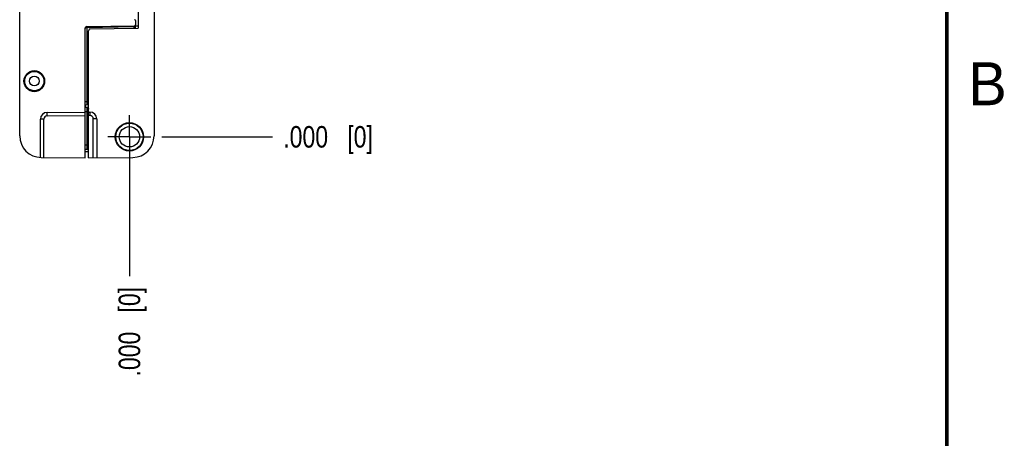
# Model space of a CAD drawing. Header units: inches. Extents: x 0 to 22, y 0 to 17.
# Tile 59 of 66: x 16.1 to 21.8, y 4.3 to 6.7. Entities that reach past the tile are written whole.
import ezdxf

# ---------------------------------------------------------------- set-up
doc = ezdxf.new("R2010")
doc.units = ezdxf.units.IN
doc.header["$LTSCALE"] = 1.21
doc.header["$MEASUREMENT"] = 0
doc.linetypes.add('CENTER', pattern=[0.6, 0.375, -0.075, 0.075, -0.075])
doc.layers.get('0').update_dxf_attribs({"linetype": 'CONTINUOUS'})
doc.layers.add('02___PRT_ALL_AXES', color=7, linetype='CONTINUOUS')
doc.layers.add('DIMENSIONS', color=7, linetype='CONTINUOUS')
doc.styles.get("Standard").update_dxf_attribs({"font": 'txt', "width": 0.8})
doc.styles.add('TEXTSTYLE_2', font='txt')
doc.dimstyles.new('DIMSTYLE_2', dxfattribs={"dimtxt": 0.125, "dimasz": 0.18, "dimexe": 0.18, "dimexo": 0.0625, "dimgap": 0.09, "dimtad": 0, "dimtih": 1, "dimtoh": 1, "dimdec": 3, "dimzin": 4, "dimdsep": 46, "dimtxsty": 'STANDARD', "dimblk": '_FILLED', "dimblk1": '_FILLED', "dimblk2": '_FILLED', "dimcen": 0.09, "dimadec": 0, "dimazin": 0, "dimtp": 0.01, "dimtm": 0.01, "dimtfac": 1, "dimtdec": 3, "dimtofl": 0, "dimtmove": 0, "dimatfit": 3, "dimldrblk": '_FILLED', "dimfxl": 1, "dimtolj": 1, "dimtzin": 4, "dimarcsym": 0})

# ---------------------------------------------------------------- blocks, each defined once
blk = doc.blocks.new('*D21')
at = {"layer": 'DIMENSIONS', "color": 2, "linetype": 'CONTINUOUS'}
blk.add_line((16.2529, 11.0761), (16.2529, 11.698), dxfattribs=at)
at = {"layer": 'DIMENSIONS', "color": 2, "linetype": 'CONTINUOUS', "insert": (16.1904, 11.7605), "char_height": 0.125, "width": 1.225, "attachment_point": 1, "rotation": 90, "line_spacing_factor": 0.9}
blk.add_mtext('.502{\\Ftxt.shx;\\W1.000000;\\H0.125000; }[12.75]', dxfattribs=at)
blk = doc.blocks.new('_FILLED')
at = {"color": 0, "linetype": 'BYBLOCK'}
blk.add_solid([(0, 0), (-1, 0.174), (-1, -0.174)], dxfattribs=at)
blk = doc.blocks.new('*D22')
at = {"layer": 'DIMENSIONS', "color": 2, "linetype": 'CONTINUOUS'}
blk.add_line((16.7549, 6.004), (16.7549, 5.257), dxfattribs=at)
at = {"layer": 'DIMENSIONS', "color": 2, "linetype": 'CONTINUOUS', "insert": (16.6924, 5.1945), "char_height": 0.125, "width": 0.825, "attachment_point": 3, "rotation": 90, "line_spacing_factor": 0.9}
blk.add_mtext('.000{\\Ftxt.shx;\\W1.000000;\\H0.125000; }[0]', dxfattribs=at)
blk = doc.blocks.new('*D23')
at = {"layer": 'DIMENSIONS', "color": 2, "linetype": 'CONTINUOUS'}
blk.add_line((16.4405, 10.8885), (17.5854, 10.8885), dxfattribs=at)
at = {"layer": 'DIMENSIONS', "color": 2, "linetype": 'CONTINUOUS', "insert": (17.6479, 10.951), "char_height": 0.125, "width": 1.425, "attachment_point": 1, "line_spacing_factor": 0.9}
blk.add_mtext('4.822{\\Ftxt.shx;\\W1.000000;\\H0.125000; }[122.48]', dxfattribs=at)
blk = doc.blocks.new('*D24')
at = {"layer": 'DIMENSIONS', "color": 2, "linetype": 'CONTINUOUS'}
blk.add_line((16.9425, 6.0665), (17.5854, 6.0665), dxfattribs=at)
at = {"layer": 'DIMENSIONS', "color": 2, "linetype": 'CONTINUOUS', "insert": (17.6479, 6.129), "char_height": 0.125, "width": 0.825, "attachment_point": 1, "line_spacing_factor": 0.9}
blk.add_mtext('.000{\\Ftxt.shx;\\W1.000000;\\H0.125000; }[0]', dxfattribs=at)

msp = doc.modelspace()

# ---------------------------------------------------------------- linework, layer by layer
at = {"color": 7, "linetype": 'CONTINUOUS'}
for p, q in [((16.1179, 6.0717), (16.1179, 10.8832)), ((16.8979, 10.8832), (16.8979, 6.0717)), ((16.8049, 10.257), (16.8049, 6.698)), ((16.4979, 5.9445), (16.4979, 6.6971)), ((16.5078, 6.7071), (16.785, 6.7119)), ((16.5278, 6.6931), (16.8049, 6.698)), ((16.7899, 6.7422), (16.7899, 6.7169)), ((16.7899, 6.6977), (16.7899, 6.7169)), ((16.7899, 6.7071), (16.7899, 6.7071)), ((16.5179, 5.9445), (16.5179, 6.6831)), ((16.1592, 6.4305), (16.1586, 6.4305)), ((16.2473, 6.4305), (16.2467, 6.4305)), ((16.1586, 6.3505), (16.1592, 6.3505)), ((16.2467, 6.3505), (16.2473, 6.3505)), ((16.5179, 6.2375), (16.4979, 6.2371)), ((16.5179, 6.2527), (16.5078, 6.2525)), ((16.5081, 6.2373), (16.5081, 6.2373)), ((16.51, 6.2373), (16.5081, 6.2373)), ((16.2776, 6.2088), (16.4979, 6.2107)), ((16.5179, 6.2107), (16.5253, 6.2106)), ((16.2379, 5.9468), (16.2379, 6.1688)), ((16.5649, 6.1707), (16.5649, 5.9449)), ((16.2418, 5.9467), (16.4979, 5.9445)), ((16.4979, 5.9948), (16.5081, 5.9946)), ((16.4979, 5.9815), (16.5179, 5.9815)), ((16.5179, 5.9445), (16.774, 5.9467))]:
    msp.add_line(p, q, dxfattribs=at)
at = {"color": 9, "linetype": 'CONTINUOUS'}
for p, q in [((16.5078, 6.7021), (16.5078, 6.7071)), ((16.5078, 6.7021), (16.7801, 6.7068)), ((16.5078, 6.7021), (16.5078, 6.2725)), ((16.7801, 6.7068), (16.7801, 6.7118)), ((16.7801, 6.7068), (16.7899, 6.7071)), ((16.7801, 6.7068), (16.7801, 6.6975)), ((16.7899, 6.711), (16.8049, 6.711)), ((16.4979, 6.2725), (16.5078, 6.2725)), ((16.5179, 6.2727), (16.5078, 6.2725)), ((16.5078, 6.2725), (16.5078, 6.2525)), ((16.5081, 6.2372), (16.5081, 6.2123)), ((16.5082, 6.2373), (16.5099, 6.237)), ((16.2776, 6.1888), (16.2776, 6.2088)), ((16.2776, 6.1888), (16.4979, 6.1907)), ((16.5081, 6.2123), (16.4979, 6.2121)), ((16.5081, 6.2123), (16.5179, 6.2123)), ((16.5081, 6.2123), (16.5081, 6.0196)), ((16.5253, 6.1907), (16.5179, 6.1907)), ((16.5253, 6.2106), (16.5253, 6.1907)), ((16.2578, 6.1688), (16.2379, 6.1688)), ((16.2578, 5.9466), (16.2578, 6.1688)), ((16.5649, 6.1707), (16.5451, 6.1707)), ((16.5451, 5.9447), (16.5451, 6.1707)), ((16.4979, 6.0198), (16.5081, 6.0196)), ((16.5081, 6.0196), (16.5179, 6.0196)), ((16.5081, 6.0196), (16.5081, 5.9946))]:
    msp.add_line(p, q, dxfattribs=at)
at = {"color": 7, "linetype": 'CONTINUOUS', "const_width": 0.02}
msp.add_lwpolyline([(21.5, 0.5), (21.5, 16.5)], dxfattribs=at)
at = {"color": 7, "linetype": 'CONTINUOUS'}
msp.add_lwpolyline([(16.7899, 6.7071), (16.7899, 6.708), (16.7899, 6.7084)], dxfattribs=at)
for centre, radius in [((16.2029, 6.3905), 0.06), ((16.2029, 6.3905), 0.056), ((16.2029, 6.3905), 0.028), ((16.7549, 6.0665), 0.0823), ((16.7549, 6.0665), 0.079), ((16.7549, 6.0665), 0.0591)]:
    msp.add_circle(centre, radius, dxfattribs=at)
for centre, radius, start, end in [((16.7849, 6.7422), 0.005, 0, 89), ((16.5079, 6.6971), 0.01, 91, 180), ((16.5279, 6.6831), 0.01, 91, 180), ((16.7849, 6.7169), 0.005, 271, 360), ((16.2029, 6.3905), 0.0597, 42.0587, 137.9413), ((16.2029, 6.3905), 0.0593, 42.4453, 137.5547), ((16.2029, 6.3905), 0.0597, 222.0587, 317.9413), ((16.2029, 6.3905), 0.0593, 222.4453, 317.5547), ((16.5079, 6.2425), 0.01, 91, 180), ((16.2779, 6.1688), 0.04, 90.5, 180), ((16.5249, 6.1707), 0.04, 0, 89.5), ((16.2429, 6.0717), 0.125, 180, 269.5), ((16.7729, 6.0717), 0.125, 270.5, 360), ((16.5079, 5.9846), 0.01, 1.4917, 89)]:
    msp.add_arc(centre, radius, start, end, dxfattribs=at)
at = {"color": 9, "linetype": 'CONTINUOUS'}
for centre, start, end in [((16.2778, 6.1688), 90.5037, 179.9962), ((16.5251, 6.1706), 0.0036, 89.4965)]:
    msp.add_arc(centre, 0.02, start, end, dxfattribs=at)
for points, knots in [([(16.4979, 6.6971), (16.4979, 6.6971), (16.4979, 6.6973), (16.498, 6.6976), (16.4981, 6.698), (16.4983, 6.6984), (16.4986, 6.6989), (16.499, 6.6993), (16.4994, 6.6997), (16.5, 6.7001), (16.5006, 6.7005), (16.5013, 6.7008), (16.5021, 6.7011), (16.5028, 6.7013), (16.5033, 6.7015), (16.504, 6.7017), (16.5047, 6.7018), (16.5056, 6.7019), (16.5062, 6.702), (16.5069, 6.702), (16.5074, 6.7021), (16.5078, 6.7021)], [0, 0, 0, 0, 0.019339, 0.03876, 0.078482, 0.120194, 0.164685, 0.212588, 0.264389, 0.320409, 0.380827, 0.445693, 0.51492, 0.588289, 0.626424, 0.66545, 0.745885, 0.828972, 0.871282, 0.913963, 1, 1, 1, 1]), ([(16.785, 6.7119), (16.7851, 6.7119), (16.7851, 6.7119), (16.7853, 6.7119), (16.7853, 6.7118), (16.7854, 6.7118), (16.7855, 6.7118), (16.7856, 6.7117), (16.7857, 6.7116), (16.7859, 6.7115), (16.7861, 6.7114), (16.7864, 6.7112), (16.7866, 6.711), (16.7868, 6.7109), (16.787, 6.7107), (16.7873, 6.7105), (16.7875, 6.7103), (16.7877, 6.7101), (16.788, 6.7098), (16.7883, 6.7096), (16.7884, 6.7095)], [0, 0, 0, 0, 0.038078, 0.058679, 0.080441, 0.103366, 0.127471, 0.152846, 0.179567, 0.236923, 0.298696, 0.363911, 0.431683, 0.501342, 0.572334, 0.644209, 0.716524, 0.788764, 0.860391, 1, 1, 1, 1]), ([(16.5081, 6.2373), (16.5081, 6.2373), (16.5081, 6.2373), (16.5081, 6.2373), (16.5081, 6.2373), (16.5081, 6.2373), (16.5081, 6.2372), (16.5081, 6.2372)], [0, 0, 0, 0, 0.029615, 0.08135, 0.269069, 0.574826, 1, 1, 1, 1]), ([(16.5099, 6.237), (16.51, 6.2369), (16.5103, 6.2368), (16.5107, 6.2366), (16.5111, 6.2364), (16.5115, 6.2361), (16.5119, 6.2358), (16.5122, 6.2356), (16.5124, 6.2353), (16.5127, 6.2351), (16.5129, 6.2349), (16.513, 6.2348)], [0, 0, 0, 0, 0.111285, 0.226263, 0.345188, 0.468095, 0.594912, 0.725699, 0.792715, 0.860842, 1, 1, 1, 1]), ([(16.513, 6.2348), (16.5133, 6.2345), (16.5137, 6.2341), (16.5142, 6.2336), (16.5147, 6.2331), (16.515, 6.2326), (16.5154, 6.2322), (16.5158, 6.2317), (16.5162, 6.2312), (16.5165, 6.2307), (16.5168, 6.2303), (16.5171, 6.2299), (16.5173, 6.2296), (16.5174, 6.2293), (16.5175, 6.2291), (16.5176, 6.2288), (16.5178, 6.2285), (16.5178, 6.2282), (16.5179, 6.228), (16.5179, 6.2278), (16.5179, 6.2276)], [0, 0, 0, 0, 0.131316, 0.198925, 0.26736, 0.336262, 0.405267, 0.474007, 0.542079, 0.609031, 0.674272, 0.737133, 0.767458, 0.796939, 0.825507, 0.853108, 0.9055, 0.930426, 0.954468, 1, 1, 1, 1])]:
    msp.add_open_spline(points, degree=3, knots=knots, dxfattribs=at)
at = {"color": 7, "linetype": 'CONTINUOUS'}
msp.add_open_spline([(16.7884, 6.7095), (16.7885, 6.7094), (16.7887, 6.7092), (16.789, 6.7089), (16.7893, 6.7086), (16.7895, 6.7083), (16.7897, 6.708), (16.7898, 6.7077), (16.7899, 6.7075), (16.7899, 6.7074), (16.7899, 6.7072), (16.7899, 6.7071)], degree=3, knots=[0, 0, 0, 0, 0.153475, 0.29968, 0.438202, 0.568936, 0.691612, 0.804912, 0.857716, 0.907833, 1, 1, 1, 1], dxfattribs=at)
msp.add_open_spline([(16.7899, 6.7071), (16.7899, 6.7071), (16.7899, 6.7071), (16.7899, 6.7071)], degree=3, dxfattribs=at)
at = {"color": 9, "linetype": 'CONTINUOUS'}
msp.add_open_spline([(16.5081, 6.2373), (16.5082, 6.2373), (16.5082, 6.2373), (16.5082, 6.2373)], degree=3, dxfattribs=at)
at = {"layer": '02___PRT_ALL_AXES', "color": 7, "linetype": 'CENTER'}
for q in [(16.7549, 6.1916), (16.6298, 6.0665), (16.88, 6.0665), (16.7549, 5.9414)]:
    msp.add_line((16.7549, 6.0665), q, dxfattribs=at)

# ---------------------------------------------------------------- texts
at = {"color": 2, "linetype": 'CONTINUOUS', "insert": (21.625, 6.5), "char_height": 0.25, "width": 0.25, "attachment_point": 1, "line_spacing_factor": 0.9, "style": 'TEXTSTYLE_2'}
msp.add_mtext('B', dxfattribs=at)

# ---------------------------------------------------------------- dimensions: what is measured, and where the dimension line sits
at = {"layer": 'DIMENSIONS', "color": 2, "linetype": 'CONTINUOUS'}
for feature_location, offset, dtype, origin, picture, middle in [((16.2529, 11.0761), (0, 0.6219), 1, (16.7549, 6.0665), '*D21', (16.2529, 12.373)), ((16.4405, 10.8885), (1.1449, 0), 0, (16.88, 6.0665), '*D23', (18.3604, 10.8885)), ((16.9425262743, 6.0664726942), (0.6429000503, 0), 0, (16.8800262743, 6.0664726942), '*D24', (18.0604263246, 6.0664726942)), ((16.7549262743, 6.0039726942), (0, -0.747), 1, (16.7549262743, 6.0664726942), '*D22', (16.8669446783, 4.5584735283))]:
    dim = msp.add_ordinate_dim(feature_location=feature_location, offset=offset, dtype=dtype, origin=origin, dimstyle='DIMSTYLE_2', dxfattribs=at)
    dim.commit()
    dim.dimension.update_dxf_attribs({"geometry": picture, "text_midpoint": middle})

doc.saveas('drawing.dxf')
